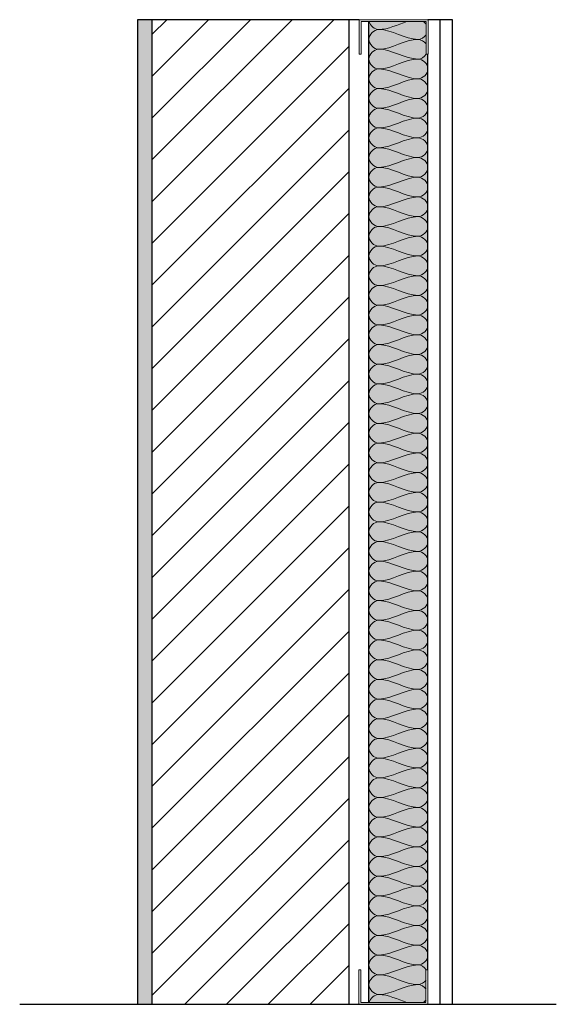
# Model space of a CAD drawing. Header units: millimetres. Extents: x -189 to 2850, y -746 to 1000.
# Tile 1 of 3: x -189 to 356, y 0 to 1000. Entities that reach past the tile are written whole.
import ezdxf

# ---------------------------------------------------------------- set-up
doc = ezdxf.new("R2010")
doc.units = ezdxf.units.MM
for name, color, linetype, lineweight in [('A-DETL', 90, 'Continuous', 18), ('A-DETL-GENF', 92, 'Continuous', 18), ('A-FLOR-LEVL', 51, 'Continuous', 30), ('A-WALL', 113, 'Continuous', 25), ('A-WALL-PATT', 111, 'Continuous', 25)]:
    doc.layers.add(name, color=color, linetype=linetype, lineweight=lineweight)

# ---------------------------------------------------------------- blocks, each defined once
blk = doc.blocks.new('metal-framing_raia - 70mm-19133-Section 1')
at = {"layer": 'A-DETL-GENF'}
for p, q in [((157.3, 35), (155.3, 35)), ((155.3, 35), (155.3, 0)), ((157.3, 2), (157.3, 35)), ((225.3, 35), (223.3, 35)), ((223.3, 35), (223.3, 2)), ((225.3, 0), (225.3, 35)), ((155.3, 6), (155.3, 29)), ((157.3, 29), (157.3, 6)), ((223.3, 29), (223.3, 6)), ((225.3, 6), (225.3, 29)), ((223.3, 2), (157.3, 2)), ((155.3, 0), (225.3, 0))]:
    blk.add_line(p, q, dxfattribs=at)

msp = doc.modelspace()

# ---------------------------------------------------------------- hatches: boundary and pattern name
at = {"layer": 'A-WALL-PATT'}
for points in [[(-69.651, 0), (-54.651, 0), (-54.651, 1000), (-69.651, 1000)], [(223.349, 2), (223.349, 35), (225.349, 35), (225.349, 965), (223.349, 965), (223.349, 998), (165.349, 998), (165.349, 2)]]:
    msp.add_hatch(color=256, dxfattribs=at).paths.add_polyline_path(points)
at = {"layer": 'A-WALL-PATT', "lineweight": 18}
h = msp.add_hatch(dxfattribs=at)
h.set_pattern_fill('FP_1', color=256, style=0, pattern_type=2)
h.set_pattern_definition([(45, (-39.827, 1000), (-21.2132, 21.2132), [])])
h.paths.add_polyline_path([(-54.651, 0), (145.349, 0), (145.349, 1000), (-54.651, 1000)])

# ---------------------------------------------------------------- linework, layer by layer
at = {"layer": 'A-DETL'}
for points in [[(175.342, 990), (171.299, 990), (166.834, 993.889), (165.646, 997.971)], [(203.961, 998.065), (194.448, 995.158), (185.213, 990), (175.342, 990)], [(223.44, 995.336), (222.667, 996.399), (221.705, 997.348), (220.643, 998.108)], [(175.342, 970), (170.628, 970), (160.056, 980), (170.628, 990), (175.342, 990)], [(175.342, 990), (189.086, 990), (201.599, 980), (215.342, 980)], [(215.342, 980), (218.298, 980), (221.478, 981.965), (223.44, 984.664)], [(215.342, 980), (201.599, 980), (189.086, 970), (175.342, 970)], [(223.44, 975.336), (221.478, 978.035), (218.298, 980), (215.342, 980)], [(175.342, 950), (170.628, 950), (160.056, 960), (170.628, 970), (175.342, 970)], [(175.342, 970), (189.086, 970), (201.599, 960), (215.342, 960)], [(215.342, 960), (218.407, 960), (221.712, 962.113), (223.651, 964.964)], [(215.342, 960), (201.599, 960), (189.086, 950), (175.342, 950)], [(215.342, 940), (220.056, 940), (230.628, 950), (220.056, 960), (215.342, 960)], [(175.342, 930), (170.628, 930), (160.056, 940), (170.628, 950), (175.342, 950)], [(175.342, 950), (189.086, 950), (201.599, 940), (215.342, 940)], [(215.342, 940), (201.599, 940), (189.086, 930), (175.342, 930)], [(215.342, 920), (220.056, 920), (230.628, 930), (220.056, 940), (215.342, 940)], [(175.342, 910), (170.628, 910), (160.056, 920), (170.628, 930), (175.342, 930)], [(175.342, 930), (189.086, 930), (201.599, 920), (215.342, 920)], [(215.342, 920), (201.599, 920), (189.086, 910), (175.342, 910)], [(215.342, 900), (220.056, 900), (230.628, 910), (220.056, 920), (215.342, 920)], [(175.342, 890), (170.628, 890), (160.056, 900), (170.628, 910), (175.342, 910)], [(175.342, 910), (189.086, 910), (201.599, 900), (215.342, 900)], [(215.342, 900), (201.599, 900), (189.086, 890), (175.342, 890)], [(215.342, 880), (220.056, 880), (230.628, 890), (220.056, 900), (215.342, 900)], [(175.342, 870), (170.628, 870), (160.056, 880), (170.628, 890), (175.342, 890)], [(175.342, 890), (189.086, 890), (201.599, 880), (215.342, 880)], [(215.342, 880), (201.599, 880), (189.086, 870), (175.342, 870)], [(215.342, 860), (220.056, 860), (230.628, 870), (220.056, 880), (215.342, 880)], [(175.342, 850), (170.628, 850), (160.056, 860), (170.628, 870), (175.342, 870)], [(175.342, 870), (189.086, 870), (201.599, 860), (215.342, 860)], [(215.342, 860), (201.599, 860), (189.086, 850), (175.342, 850)], [(215.342, 840), (220.056, 840), (230.628, 850), (220.056, 860), (215.342, 860)], [(175.342, 830), (170.628, 830), (160.056, 840), (170.628, 850), (175.342, 850)], [(175.342, 850), (189.086, 850), (201.599, 840), (215.342, 840)], [(215.342, 840), (201.599, 840), (189.086, 830), (175.342, 830)], [(215.342, 820), (220.056, 820), (230.628, 830), (220.056, 840), (215.342, 840)], [(175.342, 810), (170.628, 810), (160.056, 820), (170.628, 830), (175.342, 830)], [(175.342, 830), (189.086, 830), (201.599, 820), (215.342, 820)], [(215.342, 820), (201.599, 820), (189.086, 810), (175.342, 810)], [(215.342, 800), (220.056, 800), (230.628, 810), (220.056, 820), (215.342, 820)], [(175.342, 790), (170.628, 790), (160.056, 800), (170.628, 810), (175.342, 810)], [(175.342, 810), (189.086, 810), (201.599, 800), (215.342, 800)], [(215.342, 800), (201.599, 800), (189.086, 790), (175.342, 790)], [(215.342, 780), (220.056, 780), (230.628, 790), (220.056, 800), (215.342, 800)], [(175.342, 770), (170.628, 770), (160.056, 780), (170.628, 790), (175.342, 790)], [(175.342, 790), (189.086, 790), (201.599, 780), (215.342, 780)], [(215.342, 780), (201.599, 780), (189.086, 770), (175.342, 770)], [(215.342, 760), (220.056, 760), (230.628, 770), (220.056, 780), (215.342, 780)], [(175.342, 750), (170.628, 750), (160.056, 760), (170.628, 770), (175.342, 770)], [(175.342, 770), (189.086, 770), (201.599, 760), (215.342, 760)], [(215.342, 760), (201.599, 760), (189.086, 750), (175.342, 750)], [(215.342, 740), (220.056, 740), (230.628, 750), (220.056, 760), (215.342, 760)], [(175.342, 730), (170.628, 730), (160.056, 740), (170.628, 750), (175.342, 750)], [(175.342, 750), (189.086, 750), (201.599, 740), (215.342, 740)], [(215.342, 740), (201.599, 740), (189.086, 730), (175.342, 730)], [(215.342, 720), (220.056, 720), (230.628, 730), (220.056, 740), (215.342, 740)], [(175.342, 710), (170.628, 710), (160.056, 720), (170.628, 730), (175.342, 730)], [(175.342, 730), (189.086, 730), (201.599, 720), (215.342, 720)], [(215.342, 720), (201.599, 720), (189.086, 710), (175.342, 710)], [(215.342, 700), (220.056, 700), (230.628, 710), (220.056, 720), (215.342, 720)], [(175.342, 690), (170.628, 690), (160.056, 700), (170.628, 710), (175.342, 710)], [(175.342, 710), (189.086, 710), (201.599, 700), (215.342, 700)], [(215.342, 700), (201.599, 700), (189.086, 690), (175.342, 690)], [(215.342, 680), (220.056, 680), (230.628, 690), (220.056, 700), (215.342, 700)], [(175.342, 670), (170.628, 670), (160.056, 680), (170.628, 690), (175.342, 690)], [(175.342, 690), (189.086, 690), (201.599, 680), (215.342, 680)], [(215.342, 680), (201.599, 680), (189.086, 670), (175.342, 670)], [(215.342, 660), (220.056, 660), (230.628, 670), (220.056, 680), (215.342, 680)], [(175.342, 650), (170.628, 650), (160.056, 660), (170.628, 670), (175.342, 670)], [(175.342, 670), (189.086, 670), (201.599, 660), (215.342, 660)], [(215.342, 660), (201.599, 660), (189.086, 650), (175.342, 650)], [(215.342, 640), (220.056, 640), (230.628, 650), (220.056, 660), (215.342, 660)], [(175.342, 630), (170.628, 630), (160.056, 640), (170.628, 650), (175.342, 650)], [(175.342, 650), (189.086, 650), (201.599, 640), (215.342, 640)], [(215.342, 640), (201.599, 640), (189.086, 630), (175.342, 630)], [(215.342, 620), (220.056, 620), (230.628, 630), (220.056, 640), (215.342, 640)], [(175.342, 610), (170.628, 610), (160.056, 620), (170.628, 630), (175.342, 630)], [(175.342, 630), (189.086, 630), (201.599, 620), (215.342, 620)], [(215.342, 620), (201.599, 620), (189.086, 610), (175.342, 610)], [(215.342, 600), (220.056, 600), (230.628, 610), (220.056, 620), (215.342, 620)], [(175.342, 590), (170.628, 590), (160.056, 600), (170.628, 610), (175.342, 610)], [(175.342, 610), (189.086, 610), (201.599, 600), (215.342, 600)], [(215.342, 600), (201.599, 600), (189.086, 590), (175.342, 590)], [(215.342, 580), (220.056, 580), (230.628, 590), (220.056, 600), (215.342, 600)], [(175.342, 570), (170.628, 570), (160.056, 580), (170.628, 590), (175.342, 590)], [(175.342, 590), (189.086, 590), (201.599, 580), (215.342, 580)], [(215.342, 580), (201.599, 580), (189.086, 570), (175.342, 570)], [(215.342, 560), (220.056, 560), (230.628, 570), (220.056, 580), (215.342, 580)], [(175.342, 550), (170.628, 550), (160.056, 560), (170.628, 570), (175.342, 570)], [(175.342, 570), (189.086, 570), (201.599, 560), (215.342, 560)], [(215.342, 560), (201.599, 560), (189.086, 550), (175.342, 550)], [(215.342, 540), (220.056, 540), (230.628, 550), (220.056, 560), (215.342, 560)], [(175.342, 530), (170.628, 530), (160.056, 540), (170.628, 550), (175.342, 550)], [(175.342, 550), (189.086, 550), (201.599, 540), (215.342, 540)], [(215.342, 540), (201.599, 540), (189.086, 530), (175.342, 530)], [(215.342, 520), (220.056, 520), (230.628, 530), (220.056, 540), (215.342, 540)], [(175.342, 510), (170.628, 510), (160.056, 520), (170.628, 530), (175.342, 530)], [(175.342, 530), (189.086, 530), (201.599, 520), (215.342, 520)], [(215.342, 520), (201.599, 520), (189.086, 510), (175.342, 510)], [(215.342, 500), (220.056, 500), (230.628, 510), (220.056, 520), (215.342, 520)], [(175.342, 490), (170.628, 490), (160.056, 500), (170.628, 510), (175.342, 510)], [(175.342, 510), (189.086, 510), (201.599, 500), (215.342, 500)], [(215.342, 500), (201.599, 500), (189.086, 490), (175.342, 490)], [(215.342, 480), (220.056, 480), (230.628, 490), (220.056, 500), (215.342, 500)], [(175.342, 470), (170.628, 470), (160.056, 480), (170.628, 490), (175.342, 490)], [(175.342, 490), (189.086, 490), (201.599, 480), (215.342, 480)], [(215.342, 480), (201.599, 480), (189.086, 470), (175.342, 470)], [(215.342, 460), (220.056, 460), (230.628, 470), (220.056, 480), (215.342, 480)], [(175.342, 450), (170.628, 450), (160.056, 460), (170.628, 470), (175.342, 470)], [(175.342, 470), (189.086, 470), (201.599, 460), (215.342, 460)], [(215.342, 460), (201.599, 460), (189.086, 450), (175.342, 450)], [(215.342, 440), (220.056, 440), (230.628, 450), (220.056, 460), (215.342, 460)], [(175.342, 430), (170.628, 430), (160.056, 440), (170.628, 450), (175.342, 450)], [(175.342, 450), (189.086, 450), (201.599, 440), (215.342, 440)], [(215.342, 440), (201.599, 440), (189.086, 430), (175.342, 430)], [(215.342, 420), (220.056, 420), (230.628, 430), (220.056, 440), (215.342, 440)], [(175.342, 410), (170.628, 410), (160.056, 420), (170.628, 430), (175.342, 430)], [(175.342, 430), (189.086, 430), (201.599, 420), (215.342, 420)], [(215.342, 420), (201.599, 420), (189.086, 410), (175.342, 410)], [(215.342, 400), (220.056, 400), (230.628, 410), (220.056, 420), (215.342, 420)], [(175.342, 390), (170.628, 390), (160.056, 400), (170.628, 410), (175.342, 410)], [(175.342, 410), (189.086, 410), (201.599, 400), (215.342, 400)], [(215.342, 400), (201.599, 400), (189.086, 390), (175.342, 390)], [(215.342, 380), (220.056, 380), (230.628, 390), (220.056, 400), (215.342, 400)], [(175.342, 370), (170.628, 370), (160.056, 380), (170.628, 390), (175.342, 390)], [(175.342, 390), (189.086, 390), (201.599, 380), (215.342, 380)], [(215.342, 380), (201.599, 380), (189.086, 370), (175.342, 370)], [(215.342, 360), (220.056, 360), (230.628, 370), (220.056, 380), (215.342, 380)], [(175.342, 350), (170.628, 350), (160.056, 360), (170.628, 370), (175.342, 370)], [(175.342, 370), (189.086, 370), (201.599, 360), (215.342, 360)], [(215.342, 360), (201.599, 360), (189.086, 350), (175.342, 350)], [(215.342, 340), (220.056, 340), (230.628, 350), (220.056, 360), (215.342, 360)], [(175.342, 330), (170.628, 330), (160.056, 340), (170.628, 350), (175.342, 350)], [(175.342, 350), (189.086, 350), (201.599, 340), (215.342, 340)], [(215.342, 340), (201.599, 340), (189.086, 330), (175.342, 330)], [(215.342, 320), (220.056, 320), (230.628, 330), (220.056, 340), (215.342, 340)], [(175.342, 310), (170.628, 310), (160.056, 320), (170.628, 330), (175.342, 330)], [(175.342, 330), (189.086, 330), (201.599, 320), (215.342, 320)], [(215.342, 320), (201.599, 320), (189.086, 310), (175.342, 310)], [(215.342, 300), (220.056, 300), (230.628, 310), (220.056, 320), (215.342, 320)], [(175.342, 290), (170.628, 290), (160.056, 300), (170.628, 310), (175.342, 310)], [(175.342, 310), (189.086, 310), (201.599, 300), (215.342, 300)], [(215.342, 300), (201.599, 300), (189.086, 290), (175.342, 290)], [(215.342, 280), (220.056, 280), (230.628, 290), (220.056, 300), (215.342, 300)], [(175.342, 270), (170.628, 270), (160.056, 280), (170.628, 290), (175.342, 290)], [(175.342, 290), (189.086, 290), (201.599, 280), (215.342, 280)], [(215.342, 280), (201.599, 280), (189.086, 270), (175.342, 270)], [(215.342, 260), (220.056, 260), (230.628, 270), (220.056, 280), (215.342, 280)], [(175.342, 250), (170.628, 250), (160.056, 260), (170.628, 270), (175.342, 270)], [(175.342, 270), (189.086, 270), (201.599, 260), (215.342, 260)], [(215.342, 260), (201.599, 260), (189.086, 250), (175.342, 250)], [(215.342, 240), (220.056, 240), (230.628, 250), (220.056, 260), (215.342, 260)], [(175.342, 230), (170.628, 230), (160.056, 240), (170.628, 250), (175.342, 250)], [(175.342, 250), (189.086, 250), (201.599, 240), (215.342, 240)], [(215.342, 240), (201.599, 240), (189.086, 230), (175.342, 230)], [(215.342, 220), (220.056, 220), (230.628, 230), (220.056, 240), (215.342, 240)], [(175.342, 210), (170.628, 210), (160.056, 220), (170.628, 230), (175.342, 230)], [(175.342, 230), (189.086, 230), (201.599, 220), (215.342, 220)], [(215.342, 220), (201.599, 220), (189.086, 210), (175.342, 210)], [(215.342, 200), (220.056, 200), (230.628, 210), (220.056, 220), (215.342, 220)], [(175.342, 190), (170.628, 190), (160.056, 200), (170.628, 210), (175.342, 210)], [(175.342, 210), (189.086, 210), (201.599, 200), (215.342, 200)], [(215.342, 200), (201.599, 200), (189.086, 190), (175.342, 190)], [(215.342, 180), (220.056, 180), (230.628, 190), (220.056, 200), (215.342, 200)], [(175.342, 170), (170.628, 170), (160.056, 180), (170.628, 190), (175.342, 190)], [(175.342, 190), (189.086, 190), (201.599, 180), (215.342, 180)], [(215.342, 180), (201.599, 180), (189.086, 170), (175.342, 170)], [(215.342, 160), (220.056, 160), (230.628, 170), (220.056, 180), (215.342, 180)], [(175.342, 150), (170.628, 150), (160.056, 160), (170.628, 170), (175.342, 170)], [(175.342, 170), (189.086, 170), (201.599, 160), (215.342, 160)], [(215.342, 160), (201.599, 160), (189.086, 150), (175.342, 150)], [(215.342, 140), (220.056, 140), (230.628, 150), (220.056, 160), (215.342, 160)], [(175.342, 130), (170.628, 130), (160.056, 140), (170.628, 150), (175.342, 150)], [(175.342, 150), (189.086, 150), (201.599, 140), (215.342, 140)], [(215.342, 140), (201.599, 140), (189.086, 130), (175.342, 130)], [(215.342, 120), (220.056, 120), (230.628, 130), (220.056, 140), (215.342, 140)], [(175.342, 110), (170.628, 110), (160.056, 120), (170.628, 130), (175.342, 130)], [(175.342, 130), (189.086, 130), (201.599, 120), (215.342, 120)], [(215.342, 120), (201.599, 120), (189.086, 110), (175.342, 110)], [(215.342, 100), (220.056, 100), (230.628, 110), (220.056, 120), (215.342, 120)], [(175.342, 90), (170.628, 90), (160.056, 100), (170.628, 110), (175.342, 110)], [(175.342, 110), (189.086, 110), (201.599, 100), (215.342, 100)], [(215.342, 100), (201.599, 100), (189.086, 90), (175.342, 90)], [(215.342, 80), (220.056, 80), (230.628, 90), (220.056, 100), (215.342, 100)], [(175.342, 70), (170.628, 70), (160.056, 80), (170.628, 90), (175.342, 90)], [(175.342, 90), (189.086, 90), (201.599, 80), (215.342, 80)], [(215.342, 80), (201.599, 80), (189.086, 70), (175.342, 70)], [(215.342, 60), (220.056, 60), (230.628, 70), (220.056, 80), (215.342, 80)], [(175.342, 50), (170.628, 50), (160.056, 60), (170.628, 70), (175.342, 70)], [(175.342, 70), (189.086, 70), (201.599, 60), (215.342, 60)], [(215.342, 60), (201.599, 60), (189.086, 50), (175.342, 50)], [(215.342, 40), (220.056, 40), (230.628, 50), (220.056, 60), (215.342, 60)], [(175.342, 30), (170.628, 30), (160.056, 40), (170.628, 50), (175.342, 50)], [(175.342, 50), (189.086, 50), (201.599, 40), (215.342, 40)], [(215.342, 40), (201.599, 40), (189.086, 30), (175.342, 30)], [(223.651, 35.036), (221.712, 37.887), (218.407, 40), (215.342, 40)], [(175.342, 10), (170.628, 10), (160.056, 20), (170.628, 30), (175.342, 30)], [(175.342, 30), (189.086, 30), (201.599, 20), (215.342, 20)], [(215.342, 20), (218.298, 20), (221.478, 21.965), (223.44, 24.664)], [(215.342, 20), (201.599, 20), (189.086, 10), (175.342, 10)], [(223.44, 15.336), (221.478, 18.035), (218.298, 20), (215.342, 20)], [(165.646, 2.029), (166.834, 6.111), (171.299, 10), (175.342, 10)], [(175.342, 10), (185.213, 10), (194.448, 4.842), (203.961, 1.935)], [(220.643, 1.892), (221.705, 2.652), (222.667, 3.601), (223.44, 4.664)]]:
    msp.add_open_spline(points, degree=3, dxfattribs=at)
at = {"layer": 'A-FLOR-LEVL'}
msp.add_line((-189.116, 0), (355.622, 0), dxfattribs=at)
at = {"layer": 'A-WALL'}
for p, q in [((155.349, 1000), (-69.651, 1000)), ((-69.651, 1000), (-69.651, 0)), ((-54.651, 0), (-54.651, 1000)), ((145.349, 0), (145.349, 1000)), ((165.349, 2), (165.349, 998)), ((250.349, 1000), (225.349, 1000)), ((237.849, 0), (237.849, 1000)), ((250.349, 0), (250.349, 1000)), ((225.349, 35), (225.349, 965)), ((-69.651, 0), (155.349, 0)), ((225.349, 0), (250.349, 0))]:
    msp.add_line(p, q, dxfattribs=at)

# ---------------------------------------------------------------- block references
at = {"layer": 'A-DETL-GENF', "rotation": 180}
msp.add_blockref('metal-framing_raia - 70mm-19133-Section 1', (380.697, 1000), dxfattribs=at)
at = {"layer": 'A-DETL-GENF'}
msp.add_blockref('metal-framing_raia - 70mm-19133-Section 1', (0, 0), dxfattribs=at)

doc.saveas('drawing.dxf')
